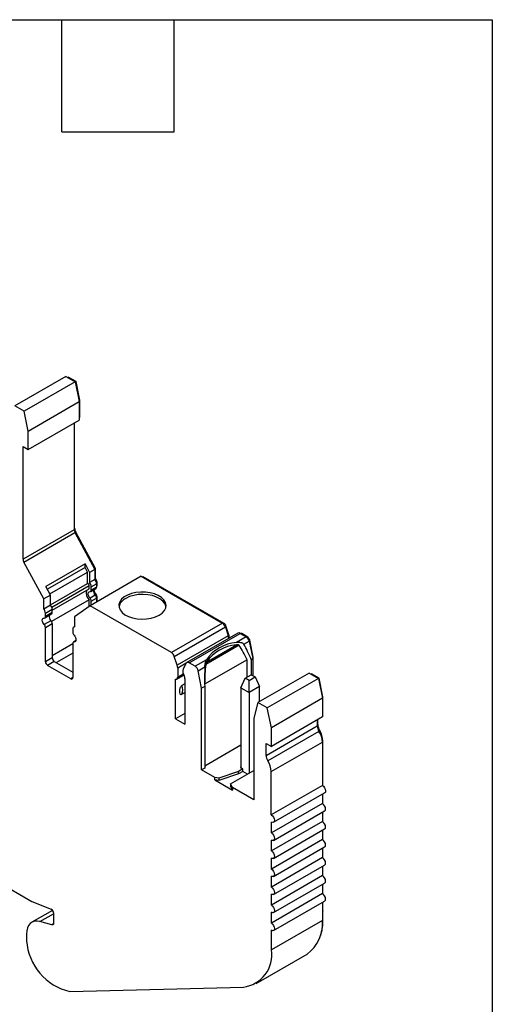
# Model space of a CAD drawing. Header units: millimetres. Extents: x 6 to 273, y 6 to 210.
# Tile 5 of 5: x 241 to 273, y 143 to 210. Entities that reach past the tile are written whole.
import ezdxf

# ---------------------------------------------------------------- set-up
doc = ezdxf.new("R2010")
doc.units = ezdxf.units.MM
doc.linetypes.add('SLD-Solid', pattern=[0])
doc.layers.add('TEXT', color=140, linetype='SLD-Solid', lineweight=25)

msp = doc.modelspace()

# ---------------------------------------------------------------- linework, layer by layer
for p, q in [((244.12, 185.33), (240.655, 183.33)), ((244.12, 185.33), (244.756, 184.963)), ((244.245, 185.258), (244.28, 185.278)), ((244.808, 184.974), (244.28, 185.278)), ((244.756, 184.963), (241.291, 182.963)), ((244.756, 184.963), (245.032, 183.615)), ((244.76, 184.946), (244.808, 184.974)), ((245.067, 183.706), (244.808, 184.974)), ((241.291, 182.963), (240.655, 183.33)), ((241.567, 181.615), (245.032, 183.615)), ((245.019, 183.679), (245.067, 183.706)), ((245.032, 183.615), (245.032, 182.354)), ((245.067, 182.538), (245.067, 183.706)), ((241.567, 181.615), (241.291, 182.963)), ((245.032, 182.517), (245.067, 182.538)), ((241.567, 180.354), (245.032, 182.354)), ((244.678, 182.15), (244.678, 174.917)), ((244.714, 175.019), (244.714, 182.17)), ((241.567, 180.354), (241.567, 181.615)), ((241.214, 180.558), (241.567, 180.354)), ((241.214, 172.917), (241.214, 180.558)), ((244.678, 174.917), (241.214, 172.917)), ((241.268, 172.721), (244.733, 174.722)), ((244.678, 174.999), (244.714, 175.019)), ((244.787, 174.758), (244.731, 174.726)), ((244.733, 174.722), (246.087, 172.212)), ((246.122, 172.282), (244.787, 174.758)), ((242.622, 170.211), (241.268, 172.721)), ((245.42, 172.588), (242.768, 171.058)), ((245.42, 172.588), (245.733, 172.007)), ((245.42, 172.345), (245.42, 172.588)), ((245.42, 172.345), (242.868, 170.872)), ((243.04, 170.553), (245.592, 172.026)), ((245.592, 172.026), (245.42, 172.345)), ((245.592, 171.257), (245.592, 172.026)), ((246.087, 172.212), (245.733, 172.007)), ((245.733, 172.007), (245.733, 171.322)), ((246.066, 172.25), (246.122, 172.282)), ((246.087, 172.212), (246.087, 171.526)), ((246.122, 171.573), (246.122, 172.282)), ((243.081, 169.808), (245.592, 171.257)), ((246.087, 171.526), (245.733, 171.322)), ((249.23, 171.753), (245.765, 169.753)), ((245.843, 171.044), (246.197, 171.248)), ((246.122, 171.573), (246.087, 171.552)), ((246.188, 171.324), (246.232, 171.35)), ((246.197, 171.248), (246.197, 171.02)), ((246.232, 171.122), (246.232, 171.35)), ((249.23, 171.753), (254.747, 168.568)), ((249.332, 171.694), (249.368, 171.714)), ((254.853, 168.548), (249.368, 171.714)), ((243.081, 170.477), (242.768, 171.058)), ((243.16, 169.659), (245.702, 171.126)), ((243.191, 169.449), (245.702, 170.898)), ((245.702, 170.898), (245.702, 171.126)), ((245.802, 170.725), (246.155, 170.929)), ((245.843, 170.816), (245.843, 171.044)), ((246.197, 171.02), (245.843, 170.816)), ((246.197, 171.102), (246.232, 171.122)), ((246.197, 171.068), (246.211, 171.077)), ((243.081, 170.477), (242.622, 170.211)), ((242.622, 169.526), (242.622, 170.211)), ((243.081, 169.791), (243.081, 170.477)), ((245.702, 170.15), (243.15, 168.677)), ((245.702, 169.708), (245.702, 170.15)), ((246.112, 170.471), (245.758, 170.267)), ((245.843, 170.068), (246.197, 170.272)), ((245.843, 169.798), (245.843, 170.068)), ((246.19, 170.473), (246.135, 170.442)), ((246.184, 170.346), (246.232, 170.374)), ((246.197, 170.272), (246.197, 170.002)), ((246.232, 170.022), (246.232, 170.374)), ((243.081, 169.791), (242.622, 169.526)), ((242.69, 168.929), (243.15, 169.194)), ((242.732, 169.248), (243.191, 169.513)), ((243.191, 169.286), (242.732, 169.02)), ((242.732, 169.02), (242.732, 169.248)), ((243.191, 169.286), (243.191, 169.513)), ((245.765, 169.753), (244.704, 169.01)), ((251.282, 166.568), (245.765, 169.753)), ((243.107, 168.736), (242.647, 168.47)), ((242.732, 168.272), (243.191, 168.537)), ((243.191, 168.537), (243.191, 166.217)), ((244.704, 169.01), (244.704, 168.324)), ((254.747, 168.568), (251.282, 166.568)), ((254.808, 168.522), (254.853, 168.548)), ((242.732, 165.951), (242.732, 168.272)), ((244.594, 168.173), (244.594, 167.945)), ((244.704, 168.338), (244.656, 168.31)), ((251.474, 166.316), (254.939, 168.316)), ((255.792, 167.893), (252.327, 165.893)), ((252.477, 165.878), (255.942, 167.878)), ((254.927, 168.348), (254.981, 168.379)), ((254.939, 168.316), (255.137, 167.711)), ((255.179, 167.775), (254.981, 168.379)), ((255.942, 167.878), (256.35, 167.643)), ((256.013, 167.838), (256.048, 167.858)), ((256.456, 167.623), (256.048, 167.858)), ((243.191, 166.38), (244.594, 167.189)), ((244.594, 167.197), (244.594, 164.877)), ((244.796, 167.382), (244.635, 167.289)), ((244.678, 167.298), (244.788, 167.361)), ((255.137, 167.711), (251.672, 165.711)), ((255.126, 167.744), (255.179, 167.775)), ((255.164, 167.598), (255.206, 167.621)), ((255.206, 167.555), (255.206, 167.621)), ((256.35, 167.643), (255.688, 167.261)), ((256.201, 167.139), (256.555, 167.343)), ((256.411, 167.597), (256.456, 167.623)), ((256.541, 167.393), (256.592, 167.423)), ((256.555, 167.343), (256.797, 166.16)), ((256.832, 166.251), (256.592, 167.423)), ((244.594, 166.536), (243.474, 165.89)), ((255.872, 167.065), (253.605, 165.756)), ((253.652, 165.923), (255.688, 167.098)), ((243.191, 166.217), (242.732, 165.951)), ((243.333, 165.972), (242.873, 165.706)), ((243.333, 165.972), (244.594, 165.244)), ((251.672, 165.711), (251.474, 166.316)), ((252.29, 165.856), (251.705, 165.519)), ((252.285, 165.848), (252.087, 165.472)), ((252.885, 165.643), (252.477, 165.878)), ((253.652, 166.086), (252.885, 165.643)), ((256.418, 166.083), (253.534, 164.418)), ((256.418, 164.909), (256.418, 166.083)), ((256.698, 166.103), (256.797, 166.16)), ((256.698, 166.103), (256.698, 165.062)), ((256.784, 166.223), (256.832, 166.251)), ((256.797, 166.16), (256.797, 165.005)), ((256.832, 164.985), (256.832, 166.251)), ((244.452, 164.795), (242.873, 165.706)), ((251.705, 165.519), (251.705, 164.909)), ((253.09, 165.343), (253.55, 165.608)), ((253.332, 164.16), (253.09, 165.343)), ((260.615, 165.181), (257.15, 163.18)), ((260.615, 165.181), (261.251, 164.813)), ((244.594, 164.877), (244.452, 164.795)), ((251.564, 162.078), (251.564, 164.759)), ((251.648, 164.774), (252.123, 165.048)), ((251.698, 164.848), (252.103, 165.082)), ((251.705, 164.909), (252.086, 165.128)), ((252.2, 164.794), (252.2, 161.71)), ((255.983, 164.18), (256.287, 164.833)), ((256.287, 164.833), (256.691, 165.067)), ((256.549, 164.682), (256.287, 164.833)), ((256.549, 164.682), (256.953, 164.915)), ((256.549, 163.854), (256.549, 164.682)), ((256.691, 165.067), (256.953, 164.915)), ((256.953, 164.915), (257.256, 164.262)), ((261.251, 164.813), (257.787, 162.813)), ((260.74, 165.108), (260.775, 165.129)), ((261.303, 164.824), (260.775, 165.129)), ((261.251, 164.813), (261.527, 163.466)), ((261.255, 164.796), (261.303, 164.824)), ((261.562, 163.557), (261.303, 164.824)), ((252.2, 164.454), (251.988, 164.332)), ((251.988, 163.743), (252.2, 163.865)), ((253.536, 164.278), (253.332, 164.16)), ((253.332, 158.607), (253.332, 164.16)), ((253.536, 164.278), (253.536, 158.725)), ((255.983, 164.18), (256.549, 163.854)), ((255.983, 164.18), (255.983, 158.75)), ((257.256, 164.262), (256.549, 163.854)), ((256.549, 163.854), (256.549, 158.383)), ((257.256, 163.242), (257.256, 164.262)), ((257.15, 163.18), (256.867, 162.125)), ((257.787, 162.813), (257.15, 163.18)), ((261.527, 163.466), (258.062, 161.465)), ((261.514, 163.529), (261.562, 163.557)), ((261.527, 163.466), (261.527, 162.204)), ((261.562, 162.388), (261.562, 163.557)), ((258.062, 161.465), (257.787, 162.813)), ((252.2, 162.445), (251.564, 162.078)), ((251.564, 162.078), (252.2, 161.71)), ((256.867, 162.125), (256.867, 156.566)), ((261.527, 162.204), (258.062, 160.204)), ((261.174, 162), (261.174, 161.592)), ((261.209, 161.694), (261.209, 162.021)), ((261.527, 162.368), (261.562, 162.388)), ((257.709, 159.592), (261.174, 161.592)), ((261.289, 161.223), (257.824, 159.223)), ((258.062, 160.204), (258.062, 161.465)), ((261.174, 161.674), (261.209, 161.694)), ((261.348, 161.252), (261.292, 161.219)), ((258.055, 158.486), (261.52, 160.486)), ((261.517, 160.566), (261.555, 160.588)), ((261.52, 160.486), (261.52, 157.554)), ((261.555, 157.532), (261.555, 160.588)), ((253.536, 158.889), (255.983, 160.301)), ((257.709, 160.408), (258.062, 160.204)), ((257.709, 159.592), (257.709, 160.408)), ((253.536, 158.725), (253.332, 158.607)), ((254.216, 158.097), (253.332, 158.607)), ((255.842, 158.505), (254.49, 158.055)), ((255.298, 157.661), (256.867, 158.567)), ((256.125, 158.669), (255.842, 158.505)), ((256.125, 158.505), (255.842, 158.342)), ((255.842, 158.342), (255.842, 158.505)), ((255.983, 158.791), (255.948, 158.771)), ((255.948, 158.771), (255.983, 158.75)), ((256.125, 158.669), (255.983, 158.75)), ((256.125, 158.505), (256.125, 158.669)), ((256.443, 158.322), (256.125, 158.505)), ((258.055, 155.554), (258.055, 158.486)), ((254.216, 157.934), (254.216, 158.097)), ((254.49, 158.055), (254.216, 158.097)), ((254.216, 157.934), (255.418, 157.24)), ((254.49, 157.891), (254.216, 157.934)), ((255.842, 158.342), (254.49, 157.891)), ((254.49, 158.055), (254.49, 157.891)), ((255.418, 157.403), (255.298, 157.661)), ((255.298, 157.661), (255.298, 157.497)), ((255.418, 157.24), (255.298, 157.497)), ((255.418, 157.403), (255.418, 157.24)), ((256.867, 156.566), (255.418, 157.403)), ((261.52, 157.554), (258.055, 155.554)), ((258.212, 155.045), (261.677, 157.045)), ((261.527, 156.959), (261.527, 156.325)), ((261.555, 156.307), (261.555, 156.975)), ((261.527, 156.325), (258.062, 154.325)), ((258.212, 153.82), (261.677, 155.821)), ((232.037, 155.317), (241.815, 149.672)), ((261.527, 155.734), (261.527, 155.1)), ((261.555, 155.082), (261.555, 155.75)), ((261.527, 155.1), (258.062, 153.1)), ((258.062, 154.325), (258.062, 155.06)), ((258.212, 152.596), (261.677, 154.596)), ((261.527, 154.509), (261.527, 153.876)), ((261.555, 153.857), (261.555, 154.525)), ((261.527, 153.876), (258.062, 151.875)), ((258.062, 153.1), (258.062, 153.835)), ((258.212, 151.371), (261.677, 153.371)), ((261.527, 153.284), (261.527, 152.651)), ((261.555, 152.632), (261.555, 153.301)), ((261.527, 152.651), (258.062, 150.651)), ((258.062, 151.875), (258.062, 152.61)), ((258.212, 150.146), (261.677, 152.146)), ((261.527, 152.059), (261.527, 151.426)), ((261.555, 151.408), (261.555, 152.076)), ((261.527, 151.426), (258.062, 149.426)), ((258.062, 150.651), (258.062, 151.386)), ((258.212, 148.921), (261.677, 150.921)), ((261.527, 150.835), (261.527, 150.201)), ((261.555, 150.183), (261.555, 150.851)), ((261.527, 150.201), (258.062, 148.201)), ((258.062, 149.426), (258.062, 150.161)), ((241.919, 149.631), (243.12, 149.145)), ((258.212, 147.696), (261.677, 149.696)), ((261.527, 149.61), (261.527, 148.385)), ((261.555, 149.027), (261.555, 149.626)), ((243.215, 149.068), (241.807, 148.256)), ((242.363, 148.305), (243.282, 148.836)), ((243.282, 148.89), (243.282, 148.184)), ((258.062, 148.201), (258.062, 148.936)), ((261.527, 149.011), (261.555, 149.027)), ((261.562, 149.023), (261.527, 149.003)), ((261.527, 148.466), (261.562, 148.487)), ((261.555, 149.027), (261.562, 149.023)), ((261.562, 148.487), (261.562, 149.023)), ((243.177, 148.087), (242.363, 148.305)), ((243.277, 148.145), (243.177, 148.087)), ((261.527, 148.385), (258.062, 146.385)), ((241.443, 147.452), (241.443, 147.208)), ((258.062, 146.385), (258.062, 147.711)), ((257.027, 144.095), (260.491, 146.096)), ((244.395, 143.558), (256.163, 143.862))]:
    msp.add_line(p, q)
at = {"flags": 128}
for points in [[(245.758, 170.267), (245.706, 170.334), (245.666, 170.41), (245.64, 170.489), (245.631, 170.565), (245.64, 170.629), (245.666, 170.679), (245.706, 170.708), (245.758, 170.716)], [(250.449, 169.11), (250.654, 169.255), (250.803, 169.421), (250.892, 169.601), (250.917, 169.787), (250.876, 169.972), (250.771, 170.149), (250.607, 170.31), (250.39, 170.449), (250.129, 170.559), (249.835, 170.637), (249.52, 170.68), (249.196, 170.684), (248.877, 170.652), (248.577, 170.582), (248.306, 170.479), (248.078, 170.347), (247.899, 170.191), (247.779, 170.018), (247.722, 169.834), (247.73, 169.647), (247.804, 169.465), (247.939, 169.295), (248.13, 169.144), (248.371, 169.019), (248.65, 168.924), (248.956, 168.864), (249.277, 168.84), (249.6, 168.854), (249.911, 168.906), (250.198, 168.992), (250.449, 169.11)], [(250.911, 169.682), (250.905, 169.717), (250.832, 169.899), (250.696, 170.069), (250.505, 170.219), (250.265, 170.345), (249.986, 170.439), (249.679, 170.5), (249.358, 170.524), (249.035, 170.509), (248.724, 170.458), (248.437, 170.371), (248.186, 170.253)], [(242.647, 168.47), (242.595, 168.538), (242.554, 168.614), (242.529, 168.693), (242.52, 168.768), (242.529, 168.833), (242.554, 168.883), (242.595, 168.912), (242.647, 168.919)], [(244.678, 167.747), (244.73, 167.679), (244.771, 167.603), (244.797, 167.524), (244.806, 167.449), (244.797, 167.384), (244.771, 167.335), (244.73, 167.305), (244.678, 167.298)], [(261.52, 157.554), (261.603, 157.491), (261.673, 157.398), (261.721, 157.291), (261.739, 157.187), (261.724, 157.101), (261.678, 157.046), (261.677, 157.045)], [(261.677, 155.821), (261.677, 155.821), (261.723, 155.873), (261.739, 155.958), (261.723, 156.061), (261.677, 156.167), (261.608, 156.26), (261.527, 156.325)], [(258.055, 155.554), (258.138, 155.49), (258.209, 155.398), (258.257, 155.291), (258.274, 155.187), (258.259, 155.1), (258.214, 155.046), (258.144, 155.032), (258.062, 155.06)], [(261.677, 154.596), (261.677, 154.596), (261.723, 154.649), (261.739, 154.733), (261.723, 154.836), (261.677, 154.942), (261.608, 155.035), (261.527, 155.1)], [(258.062, 154.325), (258.143, 154.26), (258.212, 154.167), (258.258, 154.061), (258.274, 153.958), (258.258, 153.873), (258.212, 153.82), (258.143, 153.807), (258.062, 153.835)], [(261.677, 153.371), (261.677, 153.371), (261.723, 153.424), (261.739, 153.508), (261.723, 153.611), (261.677, 153.717), (261.608, 153.81), (261.527, 153.876)], [(258.062, 153.1), (258.143, 153.035), (258.212, 152.942), (258.258, 152.836), (258.274, 152.733), (258.258, 152.648), (258.212, 152.596), (258.143, 152.582), (258.062, 152.61)], [(261.677, 152.146), (261.677, 152.146), (261.723, 152.199), (261.739, 152.283), (261.723, 152.386), (261.677, 152.493), (261.608, 152.585), (261.527, 152.651)], [(258.062, 151.875), (258.143, 151.81), (258.212, 151.717), (258.258, 151.611), (258.274, 151.508), (258.258, 151.424), (258.212, 151.371), (258.143, 151.357), (258.062, 151.386)], [(261.677, 150.921), (261.677, 150.921), (261.723, 150.974), (261.739, 151.059), (261.723, 151.162), (261.677, 151.268), (261.608, 151.361), (261.527, 151.426)], [(258.062, 150.651), (258.143, 150.585), (258.212, 150.492), (258.258, 150.386), (258.274, 150.283), (258.258, 150.199), (258.212, 150.146), (258.143, 150.133), (258.062, 150.161)], [(261.677, 149.696), (261.677, 149.696), (261.723, 149.749), (261.739, 149.834), (261.723, 149.937), (261.677, 150.043), (261.608, 150.136), (261.527, 150.201)], [(258.062, 149.426), (258.143, 149.36), (258.212, 149.268), (258.258, 149.161), (258.274, 149.058), (258.258, 148.974), (258.212, 148.921), (258.143, 148.908), (258.062, 148.936)], [(242.363, 148.305), (242.172, 148.337), (241.995, 148.325), (241.836, 148.271), (241.7, 148.176), (241.59, 148.043), (241.509, 147.875), (241.46, 147.676), (241.443, 147.452)], [(243.282, 148.184), (243.28, 148.159), (243.274, 148.136), (243.265, 148.117), (243.253, 148.102), (243.237, 148.091), (243.219, 148.085), (243.199, 148.083), (243.177, 148.087)], [(258.062, 148.201), (258.143, 148.136), (258.212, 148.043), (258.258, 147.937), (258.274, 147.834), (258.258, 147.749), (258.212, 147.696), (258.143, 147.683), (258.062, 147.711)]]:
    msp.add_lwpolyline(points, dxfattribs=at)
for centre, radius, start, end in [((245.104, 174.931), 0.426, 181.79918, 209.44329), ((245.281, 175.037), 0.568, 181.79918, 209.44329), ((241.639, 172.931), 0.426, 181.79918, 209.44329), ((245.574, 171.13), 0.128, 357.89099, 82.031), ((245.382, 171.022), 0.462, 2.68161, 40.48105), ((245.735, 171.226), 0.462, 2.68162, 40.48105), ((245.919, 171.334), 0.313, 2.93166, 49.65601), ((246.126, 170.617), 0.631, 163.89125, 227.81638), ((245.759, 170.801), 0.0853, 269.39176, 10.36541), ((246.381, 170.759), 0.395, 168.7921, 226.95593), ((246.649, 170.906), 0.631, 184.99498, 223.2821), ((246.098, 171.01), 0.0995, 305.30521, 6.00681), ((246.183, 171.117), 0.0497, 305.30552, 6.00653), ((245.532, 170.053), 0.311, 2.82618, 43.43122), ((245.886, 170.257), 0.311, 2.82618, 43.43122), ((246.077, 170.366), 0.156, 2.82618, 43.43121), ((248.537, 169.497), 0.834, 114.87825, 167.17074), ((242.27, 169.226), 0.462, 2.68164, 40.481), ((242.73, 169.492), 0.462, 2.68164, 40.481), ((243.093, 169.275), 0.0995, 305.30553, 6.00658), ((242.648, 169.005), 0.0853, 269.39177, 10.36543), ((243.376, 169.024), 0.395, 168.7921, 226.95593), ((242.881, 168.522), 0.311, 2.82618, 43.43122), ((254.495, 168.177), 0.466, 17.37948, 57.20936), ((254.685, 168.287), 0.311, 17.37948, 57.20936), ((242.421, 168.256), 0.311, 2.82618, 43.43122), ((244.723, 168.195), 0.131, 98.38579, 189.50163), ((244.904, 167.961), 0.311, 182.82613, 223.43128), ((255.854, 167.757), 0.15, 54.11349, 114.57605), ((255.988, 167.774), 0.103, 54.5877, 109.36634), ((244.677, 167.212), 0.0853, 89.39187, 190.36542), ((255.911, 164.524), 2.746, 94.65623, 145.33839), ((254.538, 167.508), 0.633, 2.37491, 18.71257), ((254.707, 167.614), 0.499, 0.8303, 18.78064), ((256.094, 167.248), 0.47, 11.62779, 57.06609), ((256.285, 167.359), 0.313, 11.62779, 57.06609), ((251.03, 166.176), 0.466, 17.37948, 57.20936), ((255.911, 164.361), 2.746, 94.65623, 145.33839), ((243.039, 165.965), 0.307, 182.60555, 237.39448), ((243.499, 166.231), 0.307, 182.60547, 237.39453), ((252.394, 165.78), 0.129, 49.84537, 148.15386), ((251.082, 165.51), 0.623, 0.8303, 18.78064), ((252.606, 165.291), 0.55, 160.80933, 213.10353), ((252.629, 165.248), 0.47, 11.62779, 57.06609), ((244.507, 164.863), 0.0873, 230.79683, 9.21403), ((251.477, 164.906), 0.228, 345.18214, 0.5378), ((251.775, 164.781), 0.426, 1.80592, 29.5155), ((251.423, 164.037), 0.638, 332.50838, 27.49158), ((261.905, 161.619), 0.732, 182.09691, 212.70477), ((262.086, 161.726), 0.878, 182.09691, 212.70477), ((260.058, 160.433), 1.463, 2.09691, 32.70477), ((260.239, 160.54), 1.317, 2.09691, 32.70477), ((258.44, 159.619), 0.732, 182.09691, 212.70477), ((256.593, 158.433), 1.463, 2.09691, 32.70477), ((242.145, 150.338), 0.743, 243.67629, 252.30727), ((242.984, 148.879), 0.299, 2.03163, 62.89679), ((258.023, 148.432), 3.54, 342.20375, 0.88571), ((258.98, 148.158), 2.557, 306.23135, 5.08082), ((243.27, 147.211), 1.827, 180.10726, 186.5483), ((245.243, 147.259), 3.796, 183.86704, 257.09148), ((255.903, 146.034), 2.188, 276.84006, 9.22323)]:
    msp.add_arc(centre, radius, start, end)
for centre, start_param, end_param in [((256.531, 157.648), 5.612329, 5.796012), ((256.531, 158.279), 5.518844, 5.685032), ((256.531, 158.279), 0.751609, 0.917796), ((256.531, 157.648), 0.640629, 0.824312)]:
    msp.add_ellipse(centre, major_axis=(-1.952, 10.43), ratio=0.218376, start_param=start_param, end_param=end_param)
for points, knots in [([(255.688, 167.261), (255.784, 167.277), (255.88, 167.282), (256.02, 167.258), (256.066, 167.245), (256.146, 167.204), (256.181, 167.176), (256.201, 167.139)], [0, 0, 0, 0, 0.5, 0.5, 0.75, 0.75, 1, 1, 1, 1]), ([(255.872, 167.065), (255.857, 167.089), (255.822, 167.098), (255.757, 167.106), (255.722, 167.103), (255.688, 167.098)], [0, 0, 0, 0, 0.5, 0.5, 1, 1, 1, 1]), ([(253.55, 165.608), (253.552, 165.658), (253.556, 165.709), (253.567, 165.802), (253.575, 165.846), (253.601, 165.965), (253.624, 166.03), (253.652, 166.086)], [0, 0, 0, 0, 0.25, 0.25, 0.5, 0.5, 1, 1, 1, 1]), ([(253.652, 165.923), (253.642, 165.903), (253.633, 165.88), (253.616, 165.825), (253.608, 165.791), (253.605, 165.756)], [0, 0, 0, 0, 0.5, 0.5, 1, 1, 1, 1]), ([(251.564, 164.759), (251.585, 164.756), (251.603, 164.757), (251.659, 164.772), (251.685, 164.802), (251.698, 164.848)], [0, 0, 0, 0, 0.1893611, 0.1893611, 0.6893611, 0.6893611, 0.6893611, 0.6893611]), ([(251.988, 164.332), (251.96, 164.315), (251.934, 164.287), (251.891, 164.222), (251.874, 164.186), (251.839, 164.079), (251.83, 164.009), (251.83, 163.883), (251.838, 163.823), (251.874, 163.757), (251.891, 163.74), (251.933, 163.724), (251.96, 163.727), (251.988, 163.743)], [0, 0, 0, 0, 0.125, 0.125, 0.25, 0.25, 0.5, 0.5, 0.75, 0.75, 0.875, 0.875, 1, 1, 1, 1])]:
    msp.add_open_spline(points, degree=3, knots=knots)
at = {"layer": 'TEXT'}
for p, q in [((6.35, 209.55), (273.05, 209.55)), ((243.84, 201.93), (243.84, 209.55)), ((251.46, 201.93), (251.46, 209.55)), ((273.05, 209.55), (273.05, 6.35)), ((243.84, 201.93), (251.46, 201.93))]:
    msp.add_line(p, q, dxfattribs=at)

doc.saveas('drawing.dxf')
